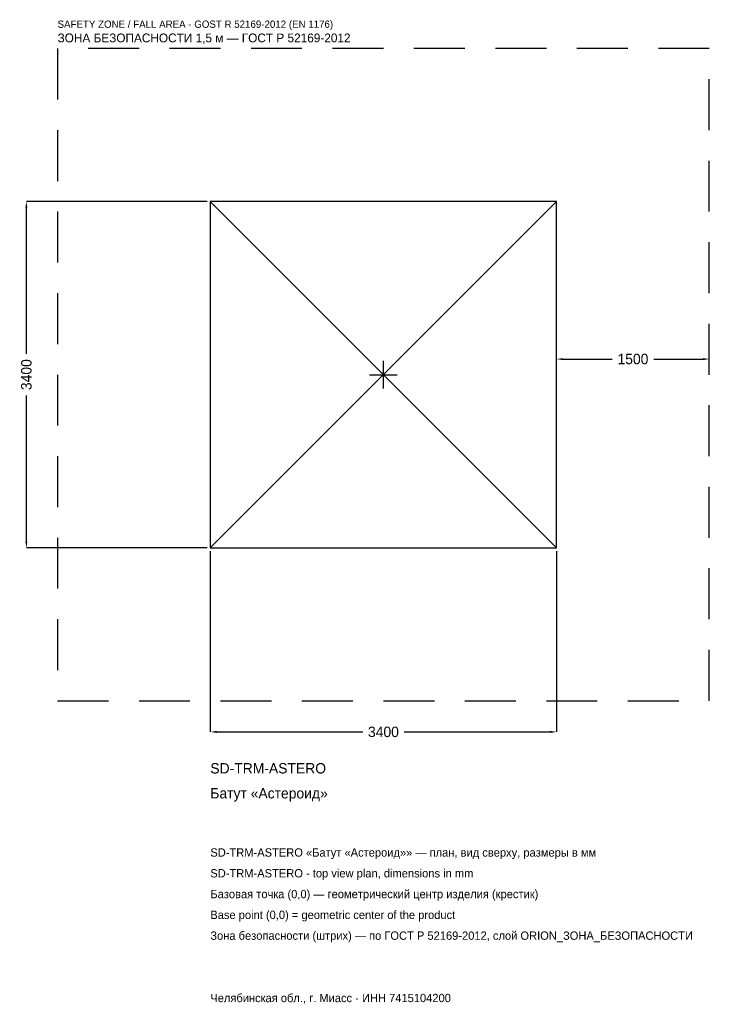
# Model space of a CAD drawing. Header units: metres. Extents: x -3572 to 3200, y -6179 to 3484.
import ezdxf

# ---------------------------------------------------------------- set-up
doc = ezdxf.new("R2010")
doc.units = ezdxf.units.M
doc.linetypes.add('DASHED', pattern=[800, 500, -300])
for name, color, linetype in [('ЗСК_ДАННЫЕ', 3, 'Continuous'), ('ЗСК_ЗОНА_БЕЗОПАСНОСТИ', 1, 'Continuous'), ('ЗСК_КОНТУР', 7, 'Continuous'), ('ЗСК_РАЗМЕРЫ', 8, 'Continuous')]:
    doc.layers.add(name, color=color, linetype=linetype)
doc.dimstyles.new('ORION', dxfattribs={"dimtxt": 102, "dimasz": 61.2, "dimexe": 1.25, "dimexo": 30.6, "dimtad": 1, "dimdec": 0, "dimcen": 2.5, "dimazin": 3, "dimtfac": 1, "dimtmove": 0, "dimatfit": 3})

# ---------------------------------------------------------------- blocks, each defined once
blk = doc.blocks.new('_CLOSEDFILLED')
at = {"color": 0, "linetype": 'BYBLOCK'}
blk.add_solid([(-1, 0.16), (0, 0), (-1, -0.16)], dxfattribs=at)
blk = doc.blocks.new('*D1')
for p, q in [((-1700, -1730.6), (-1700, -3506)), ((1700, -1730.6), (1700, -3506)), ((-1638.8, -3506), (-204, -3506)), ((204, -3506), (1638.8, -3506))]:
    blk.add_line(p, q)
at = {"layer": 'Defpoints'}
for p in [(-1700, -1700), (1700, -1700), (-1700, -3506)]:
    blk.add_point(p, dxfattribs=at)
at = {"layer": 'ЗСК_РАЗМЕРЫ', "xscale": 61.199999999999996, "yscale": 61.199999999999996, "rotation": 180}
blk.add_blockref('_CLOSEDFILLED', (-1700, -3506), dxfattribs=at)
at = {"layer": 'ЗСК_РАЗМЕРЫ', "xscale": 61.199999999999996, "yscale": 61.199999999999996}
blk.add_blockref('_CLOSEDFILLED', (1700, -3506), dxfattribs=at)
at = {"layer": 'ЗСК_РАЗМЕРЫ', "insert": (0, -3506), "char_height": 102, "attachment_point": 5}
blk.add_mtext('3400', dxfattribs=at)
blk = doc.blocks.new('*D2')
for p, q in [((-1730.6, 1700), (-3506, 1700)), ((-3506, 204), (-3506, 1638.8)), ((-3506, -1638.8), (-3506, -204)), ((-1730.6, -1700), (-3506, -1700))]:
    blk.add_line(p, q)
at = {"layer": 'Defpoints'}
for p in [(-1700, 1700), (-3506, -1700), (-1700, -1700)]:
    blk.add_point(p, dxfattribs=at)
at = {"layer": 'ЗСК_РАЗМЕРЫ', "xscale": 61.199999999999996, "yscale": 61.199999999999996}
for p, rotation in [((-3506, 1700), 90), ((-3506, -1700), 270)]:
    blk.add_blockref('_CLOSEDFILLED', p, dxfattribs=dict(at, rotation=rotation))
at = {"layer": 'ЗСК_РАЗМЕРЫ', "insert": (-3506, 0), "char_height": 102, "attachment_point": 5, "rotation": 90}
blk.add_mtext('3400', dxfattribs=at)
blk = doc.blocks.new('*D3')
for p, q in [((1700, 30.6), (1700, 153)), ((1761.2, 153), (2246, 153)), ((2654, 153), (3138.8, 153)), ((3200, 30.6), (3200, 153))]:
    blk.add_line(p, q)
at = {"layer": 'Defpoints'}
for p in [(1700, 153), (1700, 0), (3200, 0)]:
    blk.add_point(p, dxfattribs=at)
at = {"layer": 'ЗСК_РАЗМЕРЫ', "xscale": 61.199999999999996, "yscale": 61.199999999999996, "rotation": 180}
blk.add_blockref('_CLOSEDFILLED', (1700, 153), dxfattribs=at)
at = {"layer": 'ЗСК_РАЗМЕРЫ', "xscale": 61.199999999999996, "yscale": 61.199999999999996}
blk.add_blockref('_CLOSEDFILLED', (3200, 153), dxfattribs=at)
at = {"layer": 'ЗСК_РАЗМЕРЫ', "insert": (2450, 153), "char_height": 102, "attachment_point": 5}
blk.add_mtext('1500', dxfattribs=at)
blk = doc.blocks.new('ОРИОН SD-TRM-ASTERO Батут Астероид')
at = {"layer": 'ЗСК_ЗОНА_БЕЗОПАСНОСТИ', "linetype": 'DASHED'}
blk.add_lwpolyline([(-3200, -3200), (3200, -3200), (3200, 3200), (-3200, 3200)], close=True, dxfattribs=at)
at = {"layer": 'ЗСК_КОНТУР'}
for p, q in [((-1700, -1700), (1700, 1700)), ((-1700, 1700), (1700, -1700))]:
    blk.add_line(p, q, dxfattribs=at)
blk.add_lwpolyline([(-1700, -1700), (1700, -1700), (1700, 1700), (-1700, 1700)], close=True, dxfattribs=at)
at = {"layer": 'ЗСК_РАЗМЕРЫ'}
for p, q in [((0, -136), (0, 136)), ((-136, 0), (136, 0))]:
    blk.add_line(p, q, dxfattribs=at)
at = {"layer": 'ЗСК_ДАННЫЕ'}
for tag, p in [('АРТИКУЛ', (-1700, -3914)), ('НАИМЕНОВАНИЕ', (-1700, -4158.8))]:
    blk.add_attdef(tag, p, '', height=102, dxfattribs=at)
at = {"layer": 'ЗСК_ДАННЫЕ', "flags": 1}
for tag, p in [('ПРОИЗВОДИТЕЛЬ', (-1700, -4403.6)), ('ТЕЛЕФОН', (-1700, -4648.4)), ('САЙТ', (-1700, -5138)), ('АДРЕС', (-1700, -5382.8)), ('РЕКВИЗИТЫ', (-1700, -5627.6)), ('ГАБАРИТЫ', (-1700, -5872.4)), ('ЗОНА_БЕЗОПАСНОСТИ', (-1700, -6117.2))]:
    blk.add_attdef(tag, p, '', height=102, dxfattribs=at)
at = {"layer": 'ЗСК_ЗОНА_БЕЗОПАСНОСТИ', "color": 1}
for s, height, p in [('SAFETY ZONE / FALL AREA - GOST R 52169-2012 (EN 1176)', 71.4, (-3200, 3404)), ('ЗОНА БЕЗОПАСНОСТИ 1,5 м — ГОСТ Р 52169-2012', 86.7, (-3200, 3261.2))]:
    blk.add_text(s, height=height, dxfattribs=at).set_placement(p)
at = {"layer": 'ЗСК_РАЗМЕРЫ'}
dim = blk.add_linear_dim(base=(-3506, -1700), p1=(-1700, -1700), p2=(-1700, 1700), angle=90, dimstyle='ORION', dxfattribs=at)
dim.commit()
dim.dimension.update_dxf_attribs({"geometry": '*D2', "text_midpoint": (-3506, 0)})
for base, p1, p2, picture, middle in [((1700, 153), (1700, 0), (3200, 0), '*D3', (2450, 153)), ((-1700, -3506), (-1700, -1700), (1700, -1700), '*D1', (0, -3506))]:
    dim = blk.add_linear_dim(base=base, p1=p1, p2=p2, dimstyle='ORION', dxfattribs=at)
    dim.commit()
    dim.dimension.update_dxf_attribs({"geometry": picture, "text_midpoint": middle})

msp = doc.modelspace()

# ---------------------------------------------------------------- block references
msp.add_blockref('ОРИОН SD-TRM-ASTERO Батут Астероид', (0, 0)).add_auto_attribs({'АРТИКУЛ': 'SD-TRM-ASTERO', 'НАИМЕНОВАНИЕ': 'Батут «Астероид»'})

# ---------------------------------------------------------------- texts
at = {"layer": 'ЗСК_ДАННЫЕ', "color": 3}
for s, p in [('SD-TRM-ASTERO «Батут «Астероид»» — план, вид сверху, размеры в мм', (-1700, -4730)), ('SD-TRM-ASTERO - top view plan, dimensions in mm', (-1700, -4934)), ('Челябинская обл., г. Миасс · ИНН 7415104200', (-1700, -6158))]:
    msp.add_text(s, height=81.6, dxfattribs=at).set_placement(p)
at = {"layer": 'ЗСК_ДАННЫЕ', "color": 7}
for s, p in [('Базовая точка (0,0) — геометрический центр изделия (крестик)', (-1700, -5138)), ('Base point (0,0) = geometric center of the product', (-1700, -5342))]:
    msp.add_text(s, height=81.6, dxfattribs=at).set_placement(p)
at = {"layer": 'ЗСК_ДАННЫЕ', "color": 1}
msp.add_text('Зона безопасности (штрих) — по ГОСТ Р 52169-2012, слой ORION_ЗОНА_БЕЗОПАСНОСТИ', height=81.6, dxfattribs=at).set_placement((-1700, -5546))

doc.saveas('drawing.dxf')
